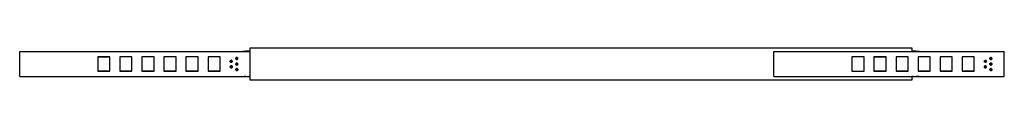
# Model space of a CAD drawing. Header units: millimetres. Extents: x 475 to 1367, y 2202 to 2231.
import ezdxf

# ---------------------------------------------------------------- set-up
doc = ezdxf.new("R2010")
doc.units = ezdxf.units.MM
doc.layers.add('Make2D$Visible$Curvas', color=7, linetype='Continuous')

msp = doc.modelspace()

# ---------------------------------------------------------------- linework, layer by layer
at = {"layer": 'Make2D$Visible$Curvas', "color": 7, "lineweight": -3}
for points, degree in [([(474.56, 2227.77), (474.56, 2227.77)], 1), ([(474.56, 2205.27), (474.56, 2227.77)], 1), ([(474.56, 2227.77), (683.56, 2227.77)], 1), ([(474.56, 2227.77), (683.56, 2227.77)], 1), ([(678.25, 2228.18), (679.75, 2228.18)], 1), ([(682.25, 2228.18), (683.5, 2228.18)], 1), ([(683.5, 2231.22), (1283.5, 2231.22)], 1), ([(683.5, 2230.24), (683.5, 2230.72)], 1), ([(683.56, 2227.77), (683.56, 2227.77)], 1), ([(683.56, 2205.27), (683.56, 2227.77)], 1), ([(1158.44, 2227.77), (1158.44, 2227.77)], 1), ([(1158.44, 2205.27), (1158.44, 2227.77)], 1), ([(1158.44, 2227.77), (1367.44, 2227.77)], 1), ([(1158.44, 2227.77), (1367.44, 2227.77)], 1), ([(1283.5, 2230.72), (1283.5, 2230.24)], 1), ([(1283.5, 2228.18), (1284.75, 2228.18)], 1), ([(1287.25, 2228.18), (1288.75, 2228.18)], 1), ([(1367.44, 2227.77), (1367.44, 2227.77)], 1), ([(1367.44, 2205.27), (1367.44, 2227.77)], 1), ([(545.36, 2223.02), (549.02, 2223.02), (552.69, 2223.02), (556.36, 2223.02)], 3), ([(556.36, 2223.02), (545.36, 2223.02)], 1), ([(545.36, 2223.02), (545.36, 2210.02)], 1), ([(556.36, 2223.02), (556.36, 2223.02), (556.36, 2223.02), (556.36, 2223.02)], 3), ([(556.36, 2210.02), (556.36, 2223.02)], 1), ([(576.36, 2223.02), (565.36, 2223.02)], 1), ([(565.36, 2223.02), (565.36, 2210.02)], 1), ([(576.36, 2210.02), (576.36, 2223.02)], 1), ([(596.36, 2223.02), (585.36, 2223.02)], 1), ([(585.36, 2223.02), (585.36, 2210.02)], 1), ([(596.36, 2210.02), (596.36, 2223.02)], 1), ([(616.36, 2223.02), (605.36, 2223.02)], 1), ([(605.36, 2223.02), (605.36, 2210.02)], 1), ([(616.36, 2210.02), (616.36, 2223.02)], 1), ([(636.36, 2223.02), (625.36, 2223.02)], 1), ([(625.36, 2223.02), (625.36, 2210.02)], 1), ([(636.36, 2210.02), (636.36, 2223.02)], 1), ([(656.36, 2223.02), (645.36, 2223.02)], 1), ([(645.36, 2223.02), (645.36, 2210.02)], 1), ([(656.36, 2210.02), (656.36, 2223.02)], 1), ([(1240.24, 2223.02), (1236.57, 2223.02), (1232.9, 2223.02), (1229.24, 2223.02)], 3), ([(1240.24, 2223.02), (1229.24, 2223.02)], 1), ([(1229.24, 2223.02), (1229.24, 2210.02)], 1), ([(1240.24, 2223.02), (1240.24, 2223.02), (1240.24, 2223.02), (1240.24, 2223.02)], 3), ([(1240.24, 2210.02), (1240.24, 2223.02)], 1), ([(1249.24, 2223.02), (1252.9, 2223.02), (1256.57, 2223.02), (1260.24, 2223.02)], 3), ([(1260.24, 2223.02), (1249.24, 2223.02)], 1), ([(1249.24, 2223.02), (1249.24, 2223.02), (1249.24, 2223.02), (1249.24, 2223.02)], 3), ([(1249.24, 2223.02), (1249.24, 2210.02)], 1), ([(1260.24, 2223.02), (1260.24, 2223.02), (1260.24, 2223.02), (1260.24, 2223.02)], 3), ([(1260.24, 2210.02), (1260.24, 2223.02)], 1), ([(1280.24, 2223.02), (1269.24, 2223.02)], 1), ([(1269.24, 2223.02), (1269.24, 2210.02)], 1), ([(1280.24, 2210.02), (1280.24, 2223.02)], 1), ([(1300.24, 2223.02), (1289.24, 2223.02)], 1), ([(1289.24, 2223.02), (1289.24, 2210.02)], 1), ([(1300.24, 2210.02), (1300.24, 2223.02)], 1), ([(1320.24, 2223.02), (1309.24, 2223.02)], 1), ([(1309.24, 2223.02), (1309.24, 2210.02)], 1), ([(1320.24, 2210.02), (1320.24, 2223.02)], 1), ([(1340.24, 2223.02), (1329.24, 2223.02)], 1), ([(1329.24, 2223.02), (1329.24, 2210.02)], 1), ([(1340.24, 2210.02), (1340.24, 2223.02)], 1), ([(556.36, 2210.02), (552.69, 2210.02), (549.02, 2210.02), (545.36, 2210.02)], 3), ([(545.36, 2210.02), (556.36, 2210.02)], 1), ([(576.36, 2210.02), (565.36, 2210.02)], 1), ([(565.36, 2210.02), (576.36, 2210.02)], 1), ([(596.36, 2210.02), (585.36, 2210.02)], 1), ([(585.36, 2210.02), (596.36, 2210.02)], 1), ([(616.36, 2210.02), (605.36, 2210.02)], 1), ([(605.36, 2210.02), (616.36, 2210.02)], 1), ([(636.36, 2210.02), (625.36, 2210.02)], 1), ([(625.36, 2210.02), (636.36, 2210.02)], 1), ([(656.36, 2210.02), (645.36, 2210.02)], 1), ([(645.36, 2210.02), (656.36, 2210.02)], 1), ([(1229.24, 2210.02), (1232.9, 2210.02), (1236.57, 2210.02), (1240.24, 2210.02)], 3), ([(1229.24, 2210.02), (1240.24, 2210.02)], 1), ([(1260.24, 2210.02), (1256.57, 2210.02), (1252.9, 2210.02), (1249.24, 2210.02)], 3), ([(1249.24, 2210.02), (1260.24, 2210.02)], 1), ([(1280.24, 2210.02), (1269.24, 2210.02)], 1), ([(1269.24, 2210.02), (1280.24, 2210.02)], 1), ([(1300.24, 2210.02), (1289.24, 2210.02)], 1), ([(1289.24, 2210.02), (1300.24, 2210.02)], 1), ([(1320.24, 2210.02), (1309.24, 2210.02)], 1), ([(1309.24, 2210.02), (1320.24, 2210.02)], 1), ([(1340.24, 2210.02), (1329.24, 2210.02)], 1), ([(1329.24, 2210.02), (1340.24, 2210.02)], 1), ([(474.56, 2205.27), (683.56, 2205.27)], 1), ([(679.75, 2205.18), (678.25, 2205.18)], 1), ([(683.5, 2205.18), (682.25, 2205.18)], 1), ([(683.5, 2202.45), (683.5, 2202.92)], 1), ([(1283.5, 2201.95), (683.5, 2201.95)], 1), ([(1158.44, 2205.27), (1367.44, 2205.27)], 1), ([(1284.75, 2205.18), (1283.5, 2205.18)], 1), ([(1283.5, 2202.92), (1283.5, 2202.45)], 1), ([(1288.75, 2205.18), (1287.25, 2205.18)], 1)]:
    msp.add_open_spline(points, degree=degree, dxfattribs=at)
for points, weights in [([(675.18, 2227.77), (676.69, 2228.18), (678.25, 2228.18)], [0.91288600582, 0.946768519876, 1]), ([(678.25, 2227.77), (678.25, 2228.18), (678.25, 2228.18)], [0.912885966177, 0.946768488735, 1]), ([(683.5, 2230.72), (683.5, 2231.22), (683.5, 2231.22)], [1, 0.707106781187, 1]), ([(683.5, 2217.25), (683.5, 2221.58), (683.5, 2230.24)], [1, 0.866025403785, 1]), ([(1283.5, 2231.22), (1283.5, 2231.22), (1283.5, 2230.72)], [1, 0.707106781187, 1]), ([(1283.5, 2230.24), (1283.5, 2228.99), (1283.5, 2227.77)], [1, 0.978214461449, 0.963513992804]), ([(1288.75, 2228.18), (1288.75, 2228.18), (1288.75, 2227.77)], [1, 0.946768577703, 0.912886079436]), ([(1288.75, 2228.18), (1290.31, 2228.18), (1291.81, 2227.77)], [1, 0.946768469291, 0.912885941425]), ([(667.15, 2214.43), (667.15, 2214.43), (667.15, 2214.43)], [0.989292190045, 0.989292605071, 0.989293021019]), ([(667.25, 2218.93), (667.25, 2218.93), (667.25, 2218.93)], [0.989165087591, 0.989165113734, 0.989165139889]), ([(683.5, 2202.92), (683.5, 2211.58), (683.5, 2215.91)], [1, 0.866025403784, 1]), ([(667.16, 2213.62), (667.16, 2213.62), (667.16, 2213.62)], [0.912887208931, 0.912885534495, 0.912883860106]), ([(1298.12, 2210.02), (1298.12, 2210.02), (1298.12, 2210.02)], [0.85954039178, 0.859539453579, 0.859538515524]), ([(676.86, 2205.27), (677.55, 2205.18), (678.25, 2205.18)], [0.95518150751, 0.975549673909, 1]), ([(678.25, 2205.18), (678.25, 2205.18), (678.25, 2205.27)], [1, 0.975549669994, 0.955181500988]), ([(683.5, 2201.95), (683.5, 2201.95), (683.5, 2202.45)], [1, 0.707106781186, 1]), ([(1283.5, 2205.27), (1283.5, 2204.1), (1283.5, 2202.92)], [0.965090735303, 0.979368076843, 1]), ([(1283.5, 2202.45), (1283.5, 2201.95), (1283.5, 2201.95)], [1, 0.707106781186, 1]), ([(1288.75, 2205.27), (1288.75, 2205.18), (1288.75, 2205.18)], [0.955181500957, 0.975549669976, 1]), ([(1290.13, 2205.27), (1289.44, 2205.18), (1288.75, 2205.18)], [0.955181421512, 0.975549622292, 1])]:
    msp.add_rational_spline(points, weights, degree=2, dxfattribs=at)
for points, knots in [([(682.25, 2228.18), (682.25, 2228.18), (682.21, 2228.18), (682.09, 2228.17), (682, 2228.16), (681.77, 2228.14), (681.63, 2228.13), (681.33, 2228.12), (681.16, 2228.11), (680.92, 2228.11), (680.83, 2228.11), (680.67, 2228.12), (680.59, 2228.12), (680.37, 2228.13), (680.23, 2228.14), (680, 2228.16), (679.9, 2228.17), (679.81, 2228.17), (679.79, 2228.18), (679.76, 2228.18), (679.75, 2228.18), (679.75, 2228.18)], [0, 0, 0, 0, 0.493806, 0.493806, 0.987612, 0.987612, 1.481418, 1.481418, 1.975223, 1.975223, 2.222126, 2.222126, 2.469029, 2.469029, 2.962835, 2.962835, 3.456641, 3.456641, 3.703544, 3.703544, 3.950447, 3.950447, 3.950447, 3.950447]), ([(1287.25, 2228.18), (1287.25, 2228.18), (1287.24, 2228.18), (1287.21, 2228.18), (1287.18, 2228.17), (1287.09, 2228.17), (1287, 2228.16), (1286.76, 2228.14), (1286.63, 2228.13), (1286.4, 2228.12), (1286.32, 2228.12), (1286.16, 2228.11), (1286.08, 2228.11), (1285.83, 2228.11), (1285.67, 2228.12), (1285.37, 2228.13), (1285.23, 2228.14), (1285, 2228.16), (1284.91, 2228.17), (1284.78, 2228.18), (1284.75, 2228.18), (1284.75, 2228.18)], [0, 0, 0, 0, 0.246903, 0.246903, 0.493806, 0.493806, 0.987612, 0.987612, 1.481418, 1.481418, 1.728321, 1.728321, 1.975223, 1.975223, 2.469029, 2.469029, 2.962835, 2.962835, 3.456641, 3.456641, 3.950447, 3.950447, 3.950447, 3.950447]), ([(666.36, 2219.92), (666.12, 2219.92), (665.89, 2219.82), (665.55, 2219.48), (665.46, 2219.25), (665.46, 2218.78), (665.55, 2218.55), (665.89, 2218.21), (666.12, 2218.12), (666.36, 2218.12)], [-2.827433, -2.827433, -2.827433, -2.827433, -2.120575, -2.120575, -1.413717, -1.413717, -0.706858, -0.706858, 0, 0, 0, 0]), ([(665.46, 2214.02), (665.46, 2214.02), (665.46, 2214.02), (665.46, 2214.25), (665.55, 2214.48), (665.89, 2214.82), (666.12, 2214.92), (666.36, 2214.92)], [1.413598, 1.413598, 1.413598, 1.413598, 1.413717, 1.413717, 2.120575, 2.120575, 2.827433, 2.827433, 2.827433, 2.827433]), ([(666.36, 2219.92), (666.6, 2219.92), (666.82, 2219.82), (667.16, 2219.48), (667.26, 2219.25), (667.26, 2218.78), (667.16, 2218.55), (666.82, 2218.21), (666.6, 2218.12), (666.36, 2218.12)], [2.827433, 2.827433, 2.827433, 2.827433, 3.534292, 3.534292, 4.24115, 4.24115, 4.948008, 4.948008, 5.654867, 5.654867, 5.654867, 5.654867]), ([(670.46, 2221.52), (670.46, 2221.52), (670.46, 2221.52), (670.46, 2221.75), (670.55, 2221.98), (670.89, 2222.32), (671.12, 2222.42), (671.36, 2222.42)], [-1.413831, -1.413831, -1.413831, -1.413831, -1.413717, -1.413717, -0.706858, -0.706858, 0, 0, 0, 0]), ([(671.36, 2220.62), (671.12, 2220.62), (670.89, 2220.71), (670.56, 2221.04), (670.46, 2221.26), (670.46, 2221.49)], [-2.827433, -2.827433, -2.827433, -2.827433, -2.120575, -2.120575, -1.438069, -1.438069, -1.438069, -1.438069]), ([(670.46, 2216.52), (670.46, 2216.52), (670.46, 2216.52), (670.46, 2216.75), (670.55, 2216.98), (670.89, 2217.32), (671.12, 2217.42), (671.36, 2217.42)], [-1.413839, -1.413839, -1.413839, -1.413839, -1.413717, -1.413717, -0.706858, -0.706858, 0, 0, 0, 0]), ([(671.36, 2215.62), (671.12, 2215.62), (670.89, 2215.71), (670.56, 2216.04), (670.46, 2216.26), (670.46, 2216.49)], [-2.827433, -2.827433, -2.827433, -2.827433, -2.120575, -2.120575, -1.438093, -1.438093, -1.438093, -1.438093]), ([(671.36, 2222.42), (671.6, 2222.42), (671.82, 2222.32), (672.16, 2221.98), (672.26, 2221.75), (672.26, 2221.28), (672.16, 2221.05), (671.82, 2220.71), (671.6, 2220.62), (671.36, 2220.62)], [0, 0, 0, 0, 0.706858, 0.706858, 1.413717, 1.413717, 2.120575, 2.120575, 2.827433, 2.827433, 2.827433, 2.827433]), ([(671.36, 2217.42), (671.6, 2217.42), (671.82, 2217.32), (672.16, 2216.98), (672.26, 2216.75), (672.26, 2216.28), (672.16, 2216.05), (671.82, 2215.71), (671.6, 2215.62), (671.36, 2215.62)], [0, 0, 0, 0, 0.706858, 0.706858, 1.413717, 1.413717, 2.120575, 2.120575, 2.827433, 2.827433, 2.827433, 2.827433]), ([(1349.34, 2219.02), (1349.34, 2219.02), (1349.34, 2219.02), (1349.34, 2219.25), (1349.43, 2219.48), (1349.77, 2219.82), (1350, 2219.92), (1350.24, 2219.92)], [-1.41384, -1.41384, -1.41384, -1.41384, -1.413717, -1.413717, -0.706858, -0.706858, 0, 0, 0, 0]), ([(1350.24, 2218.12), (1350, 2218.12), (1349.77, 2218.21), (1349.44, 2218.54), (1349.34, 2218.76), (1349.34, 2218.99)], [-2.827433, -2.827433, -2.827433, -2.827433, -2.120575, -2.120575, -1.438069, -1.438069, -1.438069, -1.438069]), ([(1350.24, 2219.92), (1350.48, 2219.92), (1350.71, 2219.82), (1351.04, 2219.48), (1351.14, 2219.25), (1351.14, 2218.78), (1351.04, 2218.55), (1350.71, 2218.21), (1350.48, 2218.12), (1350.24, 2218.12)], [0, 0, 0, 0, 0.706858, 0.706858, 1.413717, 1.413717, 2.120575, 2.120575, 2.827433, 2.827433, 2.827433, 2.827433]), ([(1350.24, 2214.92), (1350.48, 2214.92), (1350.71, 2214.82), (1351.04, 2214.48), (1351.14, 2214.25), (1351.14, 2213.78), (1351.04, 2213.55), (1350.71, 2213.21), (1350.48, 2213.12), (1350.24, 2213.12)], [-2.827433, -2.827433, -2.827433, -2.827433, -2.120575, -2.120575, -1.413717, -1.413717, -0.706858, -0.706858, 0, 0, 0, 0]), ([(1354.34, 2221.52), (1354.34, 2221.52), (1354.34, 2221.52), (1354.34, 2221.75), (1354.43, 2221.98), (1354.77, 2222.32), (1355, 2222.42), (1355.24, 2222.42)], [-1.413839, -1.413839, -1.413839, -1.413839, -1.413717, -1.413717, -0.706858, -0.706858, 0, 0, 0, 0]), ([(1355.24, 2220.62), (1355, 2220.62), (1354.77, 2220.71), (1354.44, 2221.04), (1354.34, 2221.26), (1354.34, 2221.5)], [-2.827433, -2.827433, -2.827433, -2.827433, -2.120575, -2.120575, -1.433343, -1.433343, -1.433343, -1.433343]), ([(1355.24, 2222.42), (1355.48, 2222.42), (1355.71, 2222.32), (1356.04, 2221.98), (1356.14, 2221.75), (1356.14, 2221.28), (1356.04, 2221.05), (1355.71, 2220.71), (1355.48, 2220.62), (1355.24, 2220.62)], [0, 0, 0, 0, 0.706858, 0.706858, 1.413717, 1.413717, 2.120575, 2.120575, 2.827433, 2.827433, 2.827433, 2.827433]), ([(666.36, 2213.12), (666.12, 2213.12), (665.89, 2213.21), (665.56, 2213.54), (665.46, 2213.76), (665.46, 2213.99)], [0, 0, 0, 0, 0.706858, 0.706858, 1.389334, 1.389334, 1.389334, 1.389334]), ([(670.46, 2211.52), (670.46, 2211.52), (670.46, 2211.52), (670.46, 2211.75), (670.55, 2211.98), (670.89, 2212.32), (671.12, 2212.42), (671.36, 2212.42)], [1.413598, 1.413598, 1.413598, 1.413598, 1.413717, 1.413717, 2.120575, 2.120575, 2.827433, 2.827433, 2.827433, 2.827433]), ([(671.36, 2210.62), (671.12, 2210.62), (670.89, 2210.71), (670.56, 2211.04), (670.46, 2211.26), (670.46, 2211.49)], [0, 0, 0, 0, 0.706858, 0.706858, 1.389356, 1.389356, 1.389356, 1.389356]), ([(1354.34, 2211.52), (1354.34, 2211.52), (1354.34, 2211.52), (1354.34, 2211.75), (1354.43, 2211.98), (1354.77, 2212.32), (1355, 2212.42), (1355.24, 2212.42)], [1.413598, 1.413598, 1.413598, 1.413598, 1.413717, 1.413717, 2.120575, 2.120575, 2.827433, 2.827433, 2.827433, 2.827433]), ([(1355.24, 2210.62), (1355, 2210.62), (1354.77, 2210.71), (1354.44, 2211.04), (1354.34, 2211.26), (1354.34, 2211.49)], [0, 0, 0, 0, 0.706858, 0.706858, 1.390585, 1.390585, 1.390585, 1.390585]), ([(679.75, 2205.18), (679.75, 2205.18), (679.78, 2205.19), (679.91, 2205.2), (680, 2205.21), (680.23, 2205.22), (680.37, 2205.23), (680.67, 2205.25), (680.83, 2205.25), (681.08, 2205.25), (681.16, 2205.25), (681.32, 2205.25), (681.4, 2205.24), (681.63, 2205.23), (681.76, 2205.22), (682, 2205.21), (682.09, 2205.2), (682.18, 2205.19), (682.21, 2205.19), (682.24, 2205.18), (682.25, 2205.18), (682.25, 2205.18)], [0, 0, 0, 0, 0.493806, 0.493806, 0.987612, 0.987612, 1.481418, 1.481418, 1.975223, 1.975223, 2.222126, 2.222126, 2.469029, 2.469029, 2.962835, 2.962835, 3.456641, 3.456641, 3.703544, 3.703544, 3.950447, 3.950447, 3.950447, 3.950447]), ([(1284.75, 2205.18), (1284.75, 2205.18), (1284.76, 2205.18), (1284.79, 2205.19), (1284.81, 2205.19), (1284.9, 2205.2), (1285, 2205.21), (1285.23, 2205.22), (1285.37, 2205.23), (1285.59, 2205.24), (1285.67, 2205.25), (1285.83, 2205.25), (1285.92, 2205.25), (1286.16, 2205.25), (1286.33, 2205.25), (1286.63, 2205.23), (1286.77, 2205.22), (1287, 2205.21), (1287.09, 2205.2), (1287.21, 2205.19), (1287.25, 2205.18), (1287.25, 2205.18)], [0, 0, 0, 0, 0.246903, 0.246903, 0.493806, 0.493806, 0.987612, 0.987612, 1.481418, 1.481418, 1.728321, 1.728321, 1.975223, 1.975223, 2.469029, 2.469029, 2.962835, 2.962835, 3.456641, 3.456641, 3.950447, 3.950447, 3.950447, 3.950447])]:
    msp.add_open_spline(points, degree=3, knots=knots, dxfattribs=at)
for points, weights, knots in [([(666.36, 2218.12), (665.46, 2218.12), (665.46, 2219.02), (665.46, 2219.92), (666.36, 2219.92)], [1, 0.707106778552, 1, 0.707106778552, 1], [0, 0, 0, 1.413717, 1.413717, 2.827433, 2.827433, 2.827433]), ([(666.36, 2214.92), (665.46, 2214.92), (665.46, 2214.02), (665.46, 2213.12), (666.36, 2213.12)], [1, 0.707106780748, 1, 0.707106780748, 1], [-2.827433, -2.827433, -2.827433, -1.413717, -1.413717, 0, 0, 0]), ([(666.36, 2218.12), (667.26, 2218.12), (667.26, 2219.02), (667.26, 2219.92), (666.36, 2219.92)], [1, 0.707106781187, 1, 0.707106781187, 1], [-2.827433, -2.827433, -2.827433, -1.413717, -1.413717, 0, 0, 0]), ([(666.36, 2214.92), (667.26, 2214.92), (667.26, 2214.02), (667.26, 2213.12), (666.36, 2213.12)], [1, 0.707106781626, 1, 0.707106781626, 1], [-2.827433, -2.827433, -2.827433, -1.413717, -1.413717, 0, 0, 0]), ([(666.36, 2213.12), (667.26, 2213.12), (667.26, 2214.02), (667.26, 2214.92), (666.36, 2214.92)], [1, 0.707106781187, 1, 0.707106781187, 1], [-2.827433, -2.827433, -2.827433, -1.413717, -1.413717, 0, 0, 0]), ([(671.36, 2222.42), (670.46, 2222.42), (670.46, 2221.52), (670.46, 2220.62), (671.36, 2220.62)], [1, 0.707106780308, 1, 0.707106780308, 1], [-2.827433, -2.827433, -2.827433, -1.413717, -1.413717, 0, 0, 0]), ([(671.36, 2217.42), (670.46, 2217.42), (670.46, 2216.52), (670.46, 2215.62), (671.36, 2215.62)], [1, 0.707106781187, 1, 0.707106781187, 1], [-2.827433, -2.827433, -2.827433, -1.413717, -1.413717, 0, 0, 0]), ([(671.36, 2220.62), (672.26, 2220.62), (672.26, 2221.52), (672.26, 2222.42), (671.36, 2222.42)], [1, 0.707106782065, 1, 0.707106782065, 1], [-2.827433, -2.827433, -2.827433, -1.413717, -1.413717, 0, 0, 0]), ([(671.36, 2215.62), (672.26, 2215.62), (672.26, 2216.52), (672.26, 2217.42), (671.36, 2217.42)], [1, 0.707106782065, 1, 0.707106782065, 1], [-2.827433, -2.827433, -2.827433, -1.413717, -1.413717, 0, 0, 0]), ([(1350.24, 2218.12), (1349.34, 2218.12), (1349.34, 2219.02), (1349.34, 2219.92), (1350.24, 2219.92)], [1, 0.707106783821, 1, 0.707106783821, 1], [0, 0, 0, 1.413717, 1.413717, 2.827433, 2.827433, 2.827433]), ([(1350.24, 2213.12), (1349.34, 2213.12), (1349.34, 2214.02), (1349.34, 2214.92), (1350.24, 2214.92)], [1, 0.707106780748, 1, 0.707106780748, 1], [-2.827433, -2.827433, -2.827433, -1.413717, -1.413717, 0, 0, 0]), ([(1350.24, 2214.92), (1349.34, 2214.92), (1349.34, 2214.02), (1349.34, 2213.12), (1350.24, 2213.12)], [1, 0.707106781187, 1, 0.707106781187, 1], [-2.827433, -2.827433, -2.827433, -1.413717, -1.413717, 0, 0, 0]), ([(1350.24, 2218.12), (1351.14, 2218.12), (1351.14, 2219.02), (1351.14, 2219.92), (1350.24, 2219.92)], [1, 0.707106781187, 1, 0.707106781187, 1], [-2.827433, -2.827433, -2.827433, -1.413717, -1.413717, 0, 0, 0]), ([(1350.24, 2213.12), (1351.14, 2213.12), (1351.14, 2214.02), (1351.14, 2214.92), (1350.24, 2214.92)], [1, 0.707106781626, 1, 0.707106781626, 1], [-2.827433, -2.827433, -2.827433, -1.413717, -1.413717, 0, 0, 0]), ([(1355.24, 2222.42), (1354.34, 2222.42), (1354.34, 2221.52), (1354.34, 2220.62), (1355.24, 2220.62)], [1, 0.707106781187, 1, 0.707106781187, 1], [-2.827433, -2.827433, -2.827433, -1.413717, -1.413717, 0, 0, 0]), ([(1355.24, 2215.62), (1354.34, 2215.62), (1354.34, 2216.52), (1354.34, 2217.42), (1355.24, 2217.42)], [1, 0.707106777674, 1, 0.707106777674, 1], [0, 0, 0, 1.413717, 1.413717, 2.827433, 2.827433, 2.827433]), ([(1355.24, 2217.42), (1354.34, 2217.42), (1354.34, 2216.52), (1354.34, 2215.62), (1355.24, 2215.62)], [1, 0.707106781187, 1, 0.707106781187, 1], [-2.827433, -2.827433, -2.827433, -1.413717, -1.413717, 0, 0, 0]), ([(1355.24, 2220.62), (1356.14, 2220.62), (1356.14, 2221.52), (1356.14, 2222.42), (1355.24, 2222.42)], [1, 0.707106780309, 1, 0.707106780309, 1], [-2.827433, -2.827433, -2.827433, -1.413717, -1.413717, 0, 0, 0]), ([(1355.24, 2217.42), (1356.14, 2217.42), (1356.14, 2216.52), (1356.14, 2215.62), (1355.24, 2215.62)], [1, 0.707106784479, 1, 0.707106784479, 1], [0, 0, 0, 1.413717, 1.413717, 2.827433, 2.827433, 2.827433]), ([(1355.24, 2215.62), (1356.14, 2215.62), (1356.14, 2216.52), (1356.14, 2217.42), (1355.24, 2217.42)], [1, 0.707106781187, 1, 0.707106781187, 1], [-2.827433, -2.827433, -2.827433, -1.413717, -1.413717, 0, 0, 0]), ([(671.36, 2212.42), (670.46, 2212.42), (670.46, 2211.52), (670.46, 2210.62), (671.36, 2210.62)], [1, 0.707106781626, 1, 0.707106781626, 1], [-2.827433, -2.827433, -2.827433, -1.413717, -1.413717, 0, 0, 0]), ([(671.36, 2212.42), (672.26, 2212.42), (672.26, 2211.52), (672.26, 2210.62), (671.36, 2210.62)], [1, 0.707106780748, 1, 0.707106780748, 1], [-2.827433, -2.827433, -2.827433, -1.413717, -1.413717, 0, 0, 0]), ([(671.36, 2210.62), (672.26, 2210.62), (672.26, 2211.52), (672.26, 2212.42), (671.36, 2212.42)], [1, 0.707106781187, 1, 0.707106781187, 1], [-2.827433, -2.827433, -2.827433, -1.413717, -1.413717, 0, 0, 0]), ([(1355.24, 2212.42), (1354.34, 2212.42), (1354.34, 2211.52), (1354.34, 2210.62), (1355.24, 2210.62)], [1, 0.707106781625, 1, 0.707106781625, 1], [-2.827433, -2.827433, -2.827433, -1.413717, -1.413717, 0, 0, 0]), ([(1355.24, 2212.42), (1356.14, 2212.42), (1356.14, 2211.52), (1356.14, 2210.62), (1355.24, 2210.62)], [1, 0.707106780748, 1, 0.707106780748, 1], [-2.827433, -2.827433, -2.827433, -1.413717, -1.413717, 0, 0, 0]), ([(1355.24, 2210.62), (1356.14, 2210.62), (1356.14, 2211.52), (1356.14, 2212.42), (1355.24, 2212.42)], [1, 0.707106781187, 1, 0.707106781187, 1], [-2.827433, -2.827433, -2.827433, -1.413717, -1.413717, 0, 0, 0])]:
    msp.add_rational_spline(points, weights, degree=2, knots=knots, dxfattribs=at)

doc.saveas('drawing.dxf')
